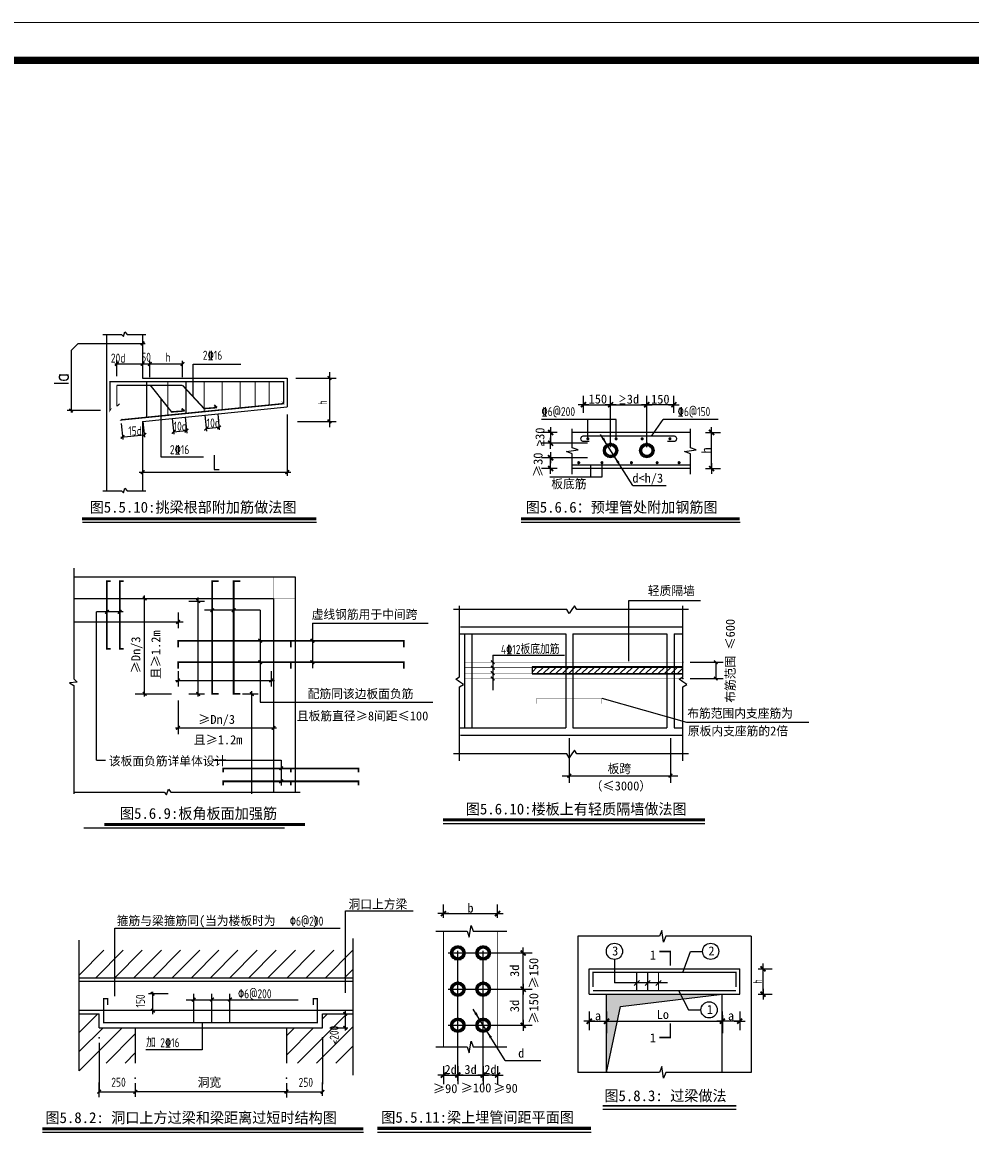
# Model space of a CAD drawing. Extents: x -312340 to 313322, y -38051 to 526488.
# Tile 5 of 11: x -201504 to -181810, y 159638 to 183140. Entities that reach past the tile are written whole.
import ezdxf
from ezdxf.enums import TextEntityAlignment as Align

# ---------------------------------------------------------------- set-up
doc = ezdxf.new("R2010")
doc.units = 0
doc.header["$LTSCALE"] = 1000
doc.header["$MEASUREMENT"] = 0
doc.layers.get('0').update_dxf_attribs({"linetype": 'CONTINUOUS'})
doc.layers.get('defpoints').update_dxf_attribs({"linetype": 'CONTINUOUS'})
doc.layers.add('结-尺寸', color=1, linetype='CONTINUOUS')
doc.styles.add('DIM_FONT', font='SIMPLEX', dxfattribs={"width": 0.8, "bigfont": 'HZTXT'})
doc.styles.add('hztxt', font='txt', dxfattribs={"width": 0.7, "height": 10, "bigfont": 'hztxt.shx'})
doc.styles.add('ST', font='txt', dxfattribs={"height": 350})
doc.styles.add('TSSD_Rein', font='Tssdeng.shx', dxfattribs={"width": 0.7, "bigfont": 'hztxt.shx'})
doc.dimstyles.new('DIMN', dxfattribs={"dimtxt": 300, "dimasz": 100, "dimexe": 250, "dimexo": 300, "dimgap": 150, "dimtad": 1, "dimdec": 0, "dimzin": 0, "dimdsep": 46, "dimtxsty": 'DIM_FONT', "dimblk": 'ARCHTICK', "dimcen": 0.09, "dimclrt": 7, "dimadec": 0, "dimazin": 2, "dimtfac": 1, "dimtdec": 0, "dimtix": 1, "dimtmove": 2, "dimatfit": 3, "dimfxl": 0, "dimtolj": 1, "dimtzin": 0, "dimarcsym": 0})
pattern_1 = [(0, (-265825.7, 169395.175), (11.739118, 23.478236), [0, -23.478236])]

# ---------------------------------------------------------------- blocks, each defined once
blk = doc.blocks.new('*X2')
at = {"color": 0}
for p, q in [((50498, 19208), (50643, 19354)), ((50620, 19154), (50820, 19354)), ((50797, 19154), (50997, 19354)), ((50973, 19154), (51173, 19354)), ((51150, 19154), (51350, 19354)), ((51327, 19154), (51527, 19354)), ((51504, 19154), (51704, 19354)), ((51681, 19154), (51881, 19354)), ((51857, 19154), (52057, 19354)), ((52034, 19154), (52234, 19354)), ((52211, 19154), (52411, 19354)), ((52388, 19154), (52588, 19354)), ((52564, 19154), (52764, 19354)), ((52741, 19154), (52941, 19354)), ((52918, 19154), (53118, 19354)), ((53095, 19154), (53295, 19354)), ((53272, 19154), (53472, 19354)), ((53448, 19154), (53648, 19354)), ((53625, 19154), (53825, 19354)), ((53802, 19154), (54002, 19354)), ((53979, 19154), (54179, 19354)), ((54155, 19154), (54355, 19354)), ((54332, 19154), (54532, 19354)), ((54509, 19154), (54670, 19315))]:
    blk.add_line(p, q, dxfattribs=at)
blk = doc.blocks.new('_ArchTick')
at = {"color": 0, "linetype": 'ByBlock', "const_width": 0.4}
blk.add_lwpolyline([(-0.5, -0.5), (0.5, 0.5)], dxfattribs=at)
blk = doc.blocks.new('_dimx')
blk.add_line((-150, 0), (150, 0))
at = {"const_width": 50}
blk.add_lwpolyline([(-70, -70), (70, 70)], dxfattribs=at)
blk = doc.blocks.new('*D23')
at = {"color": 0, "lineweight": -2, "transparency": 16777216}
for p, q in [((-189369, 162510), (-189369, 162134)), ((-186964, 162510), (-186964, 162134)), ((-189369, 162384), (-186964, 162384))]:
    blk.add_line(p, q, dxfattribs=at)
at = {"layer": 'defpoints', "color": 0, "transparency": 16777216}
for p in [(-189369, 162810), (-186964, 162810), (-186964, 162384)]:
    blk.add_point(p, dxfattribs=at)
at = {"color": 0, "lineweight": -2, "transparency": 16777216, "xscale": 100, "yscale": 100, "zscale": 100, "rotation": 180}
blk.add_blockref('_ArchTick', (-189369, 162384), dxfattribs=at)
at = {"color": 0, "lineweight": -2, "transparency": 16777216, "xscale": 100, "yscale": 100, "zscale": 100}
blk.add_blockref('_ArchTick', (-186964, 162384), dxfattribs=at)
blk = doc.blocks.new('tk')
at = {"lineweight": 0}
blk.add_line((0, 297), (420, 297), dxfattribs=at)
at = {"lineweight": 0, "const_width": 1}
blk.add_lwpolyline([(25, 292), (415, 292), (415, 5), (25, 5)], close=True, dxfattribs=at)

msp = doc.modelspace()

# ---------------------------------------------------------------- hatches: boundary and pattern name
h = msp.add_hatch()
h.set_pattern_fill('DOTS', color=256, scale=375.651775, style=0)
h.set_pattern_definition(pattern_1)
h.paths.add_polyline_path([(-189135.5, 174246.6, 1), (-189436.1, 174246.6, 1)])
h.paths.add_polyline_path([(-189180.6, 174246.6, 1), (-189391, 174246.6, 1)], flags=16)
h = msp.add_hatch()
h.set_pattern_fill('DOTS', color=256, scale=375.651775, style=0)
h.set_pattern_definition(pattern_1)
h.paths.add_polyline_path([(-188684.7, 174246.6, 1), (-188384.2, 174246.6, 1)])
h.paths.add_polyline_path([(-188429.3, 174246.6, -1), (-188639.7, 174246.6, -1)], flags=16)
h = msp.add_hatch()
h.set_pattern_fill('DOTS', color=256, scale=375.651775, style=0)
h.set_pattern_definition([(0, (-268999.458, 158951.249), (11.739118, 23.478236), [0, -23.478236])])
h.paths.add_polyline_path([(-192309.3, 163802.7, 1), (-192609.8, 163802.7, 1)])
h.paths.add_polyline_path([(-192354.4, 163802.7, 1), (-192564.7, 163802.7, 1)], flags=16)
h = msp.add_hatch()
h.set_pattern_fill('DOTS', color=256, scale=375.651775, style=0)
h.set_pattern_definition([(0, (-268473.546, 158951.249), (11.739118, 23.478236), [0, -23.478236])])
h.paths.add_polyline_path([(-191783.4, 163802.7, 1), (-192083.9, 163802.7, 1)])
h.paths.add_polyline_path([(-191828.5, 163802.7, 1), (-192038.8, 163802.7, 1)], flags=16)
h = msp.add_hatch()
h.set_pattern_fill('DOTS', color=256, scale=375.651775, style=0)
h.set_pattern_definition([(0, (-268999.458, 158199.945), (11.739118, 23.478236), [0, -23.478236])])
h.paths.add_polyline_path([(-192309.3, 163051.4, 1), (-192609.8, 163051.4, 1)])
h.paths.add_polyline_path([(-192354.4, 163051.4, 1), (-192564.7, 163051.4, 1)], flags=16)
h = msp.add_hatch()
h.set_pattern_fill('DOTS', color=256, scale=375.651775, style=0)
h.set_pattern_definition([(0, (-268473.546, 158199.945), (11.739118, 23.478236), [0, -23.478236])])
h.paths.add_polyline_path([(-191783.4, 163051.4, 1), (-192083.9, 163051.4, 1)])
h.paths.add_polyline_path([(-191828.5, 163051.4, 1), (-192038.8, 163051.4, 1)], flags=16)
h = msp.add_hatch()
h.set_pattern_fill('DOTS', color=256, scale=375.651775, angle=45, style=0)
h.set_pattern_definition([(45, (-271867.592, 157828.331), (-8.30081, 24.90243), [0, -23.478236])])
h.paths.add_polyline_path([(-186964.4, 162947.2), (-189368.6, 162947.2), (-189368.6, 161318.3), (-189082, 162693.4)])
h = msp.add_hatch()
h.set_pattern_fill('DOTS', color=256, scale=375.651775, style=0)
h.set_pattern_definition([(0, (-268999.458, 157448.642), (11.739118, 23.478236), [0, -23.478236])])
h.paths.add_polyline_path([(-192309.3, 162300.1, 1), (-192609.8, 162300.1, 1)])
h.paths.add_polyline_path([(-192354.4, 162300.1, 1), (-192564.7, 162300.1, 1)], flags=16)
h = msp.add_hatch()
h.set_pattern_fill('DOTS', color=256, scale=375.651775, style=0)
h.set_pattern_definition([(0, (-268473.546, 157448.642), (11.739118, 23.478236), [0, -23.478236])])
h.paths.add_polyline_path([(-191783.4, 162300.1, 1), (-192083.9, 162300.1, 1)])
h.paths.add_polyline_path([(-191828.5, 162300.1, 1), (-192038.8, 162300.1, 1)], flags=16)

# ---------------------------------------------------------------- linework, layer by layer
for p, q in [((-199833.8, 176656.5), (-199448.4, 176656.5)), ((-199762, 176656.5), (-199762, 173409.5)), ((-199448.4, 176656.5), (-199406, 176614.1)), ((-199406, 176614.1), (-199376.8, 176712.3)), ((-199376.8, 176712.3), (-199331.6, 176656.5)), ((-199331.6, 176656.5), (-198943.7, 176656.5)), ((-199010.7, 176656.5), (-199010.7, 175753.3)), ((-200497.1, 176322.7), (-200346.9, 176473)), ((-200497.1, 176322.7), (-200497.1, 175034.5)), ((-200346.9, 176473), (-198957.2, 176473)), ((-199588.2, 176045.2), (-198957.2, 176045.2)), ((-199547, 175795), (-199547, 176123.8)), ((-199513.7, 176045.2), (-198182.9, 176045.2)), ((-198860.4, 175773.9), (-198860.4, 176113.1)), ((-198182.9, 175773.9), (-198182.9, 176113.1)), ((-197957.6, 175360.4), (-197957.6, 176038.4)), ((-197957.6, 176038.4), (-196972.3, 176038.4)), ((-195129, 175872.2), (-195129, 174730.1)), ((-199010.7, 175753.3), (-196005.5, 175753.3)), ((-196005.5, 175753.3), (-196005.5, 175152.3)), ((-195824.5, 175753.3), (-194989.9, 175753.3)), ((-198634.3, 175331.8), (-198634.3, 174118)), ((-189849.3, 175030.5), (-189849.3, 175385.8)), ((-189285.8, 175001.3), (-189285.8, 175385.8)), ((-189285.8, 174319.3), (-189285.8, 175385.8)), ((-188534.5, 175001.3), (-188534.5, 175385.8)), ((-188534.5, 174319.3), (-188534.5, 175385.8)), ((-187971, 175030.5), (-187971, 175385.8)), ((-199010.7, 174851.7), (-196005.5, 175152.3)), ((-189848.5, 175198), (-189286.5, 175198)), ((-189285, 175198), (-188535.2, 175198)), ((-187971.8, 175198), (-188533.7, 175198)), ((-199883.4, 175077.1), (-200579, 175077.1)), ((-198395.3, 174910.9), (-198362.6, 174583.5)), ((-198127.2, 174937.7), (-198094.4, 174610.3)), ((-197718.4, 174978.6), (-197685.7, 174651.1)), ((-197450.3, 175005.4), (-197417.6, 174678)), ((-196005.5, 174994.6), (-196005.5, 173722.9)), ((-189172.9, 174894.3), (-190721.7, 174894.3)), ((-189758.1, 174491.4), (-189758.1, 174894.3)), ((-189172.9, 174488.6), (-189172.9, 174894.3)), ((-188432.8, 174547.2), (-188191.4, 174894.3)), ((-187051, 174894.3), (-188191.4, 174894.3)), ((-199453.8, 174805.1), (-199421, 174477.6)), ((-199010.7, 174851.7), (-199010.7, 173409.5)), ((-199003, 174850.1), (-198970.2, 174522.7)), ((-198367.6, 174633.8), (-198099.5, 174660.6)), ((-197690.7, 174701.5), (-197422.6, 174728.3)), ((-195794.7, 174851.7), (-194989.9, 174851.7)), ((-190531.7, 174623), (-190531.7, 174623.8)), ((-199461.5, 174524.4), (-198975.3, 174573.1)), ((-190396.4, 174622.3), (-190719.5, 174622.3)), ((-189762.8, 174396.9), (-190719.5, 174396.9)), ((-190531.7, 174622.3), (-190531.7, 174396.9)), ((-190531.7, 174396.2), (-190531.7, 174395.4)), ((-187627.5, 174622.3), (-190081.9, 174622.3)), ((-188825.6, 173520.3), (-189494.7, 174581.3)), ((-187315.1, 174622.3), (-186999.9, 174622.3)), ((-187187.7, 173871.7), (-187187.7, 174621.5)), ((-198634.3, 174118), (-197745, 174118)), ((-189762.8, 174096.4), (-190719.5, 174096.4)), ((-190531.7, 174097.1), (-190531.7, 174097.9)), ((-190531.7, 173871), (-190531.7, 174096.4)), ((-189697.4, 173694.4), (-189697.4, 173946.1)), ((-189465.6, 173993.8), (-189465.6, 173694.4)), ((-199082.3, 173797.6), (-195930.4, 173797.6)), ((-190396.4, 173871), (-190719.5, 173871)), ((-189465.6, 173694.4), (-190548.9, 173694.4)), ((-190531.7, 173870.2), (-190531.7, 173869.5)), ((-187627.5, 173871), (-190081.9, 173871)), ((-187315.1, 173871), (-186999.9, 173871)), ((-199406, 173367), (-199376.8, 173465.3)), ((-199376.8, 173465.3), (-199331.6, 173409.5)), ((-188825.6, 173520.3), (-188134.7, 173520.3)), ((-199833.8, 173409.5), (-199448.4, 173409.5)), ((-199448.4, 173409.5), (-199406, 173367)), ((-199331.6, 173409.5), (-198943.7, 173409.5)), ((-200262.3, 172753.9), (-195396.6, 172753.9)), ((-191145.5, 172753.9), (-186594.2, 172753.9)), ((-200441.2, 171798.3), (-200441.2, 169499.1)), ((-200441.2, 171622), (-195839.3, 171622)), ((-195839.3, 171622), (-195839.3, 167144.1)), ((-200441.2, 171171.2), (-196290, 171171.2)), ((-198968.3, 169132.5), (-198968.3, 171236.1)), ((-198047.9, 171118.5), (-197725.6, 171118.5)), ((-197854.5, 169131.4), (-197854.5, 171193)), ((-196290, 171171.2), (-196290, 167144.1)), ((-188907.5, 169864.9), (-188907.5, 171132.4)), ((-188907.5, 171132.4), (-187417, 171132.4)), ((-199968.2, 167808.6), (-199968.2, 170893.6)), ((-199416.4, 170893.6), (-199968.2, 170893.6)), ((-198273.5, 170877.2), (-198273.5, 170554.8)), ((-196567.6, 170926.6), (-197725.9, 170926.6)), ((-196567.6, 170926.6), (-196567.6, 169014.8)), ((-200441.2, 170683.7), (-198169.6, 170683.7)), ((-195482.9, 170660.2), (-195482.9, 169720.6)), ((-195482.9, 170660.2), (-193077.7, 170660.2)), ((-192425, 170433), (-190219.5, 170433)), ((-192408.5, 170583.3), (-187783.9, 170583.3)), ((-192323.2, 170433), (-192323.2, 168479.7)), ((-192172.9, 170433), (-192172.9, 168479.7)), ((-190219.5, 170433), (-190219.5, 168479.7)), ((-190069.3, 170433), (-190069.3, 168479.7)), ((-190069.3, 170433), (-188115.9, 170433)), ((-188115.9, 170433), (-188115.9, 168479.7)), ((-187965.6, 170433), (-187965.6, 168479.7)), ((-187965.6, 170433), (-187783.9, 170433)), ((-191735.4, 169994), (-191735.8, 169993.6)), ((-191735.8, 169993.6), (-191735.8, 169265.2)), ((-191735.4, 169994), (-190246.8, 169994)), ((-187633.7, 169845.5), (-186950, 169845.5)), ((-187100.2, 169845.5), (-187100.2, 169507.5)), ((-200441.2, 169499.1), (-200373.5, 169431.3)), ((-198328.8, 169468.8), (-196267.2, 169468.8)), ((-198273.5, 169662.3), (-198273.5, 169339.9)), ((-196341.6, 169662.3), (-196341.6, 169339.9)), ((-187633.7, 169507.5), (-186950, 169507.5)), ((-200373.5, 169431.3), (-200532.9, 169415.4)), ((-200532.9, 169415.4), (-200437.3, 169359.5)), ((-200437.3, 169359.5), (-200437.3, 167107.5)), ((-196740.4, 167109.4), (-196740.4, 169241.2)), ((-199162.9, 169187.8), (-198408.7, 169187.8)), ((-198273.5, 169052.5), (-198273.5, 168353.5)), ((-198047.9, 169186.6), (-197725.6, 169186.6)), ((-196933.8, 169186.6), (-196611.4, 169186.6)), ((-196567.6, 169014.8), (-192976.8, 169014.8)), ((-189468.2, 169100.8), (-187706.6, 168603.5)), ((-187706.6, 168603.5), (-185166, 168603.5)), ((-198328.8, 168482.4), (-196225.2, 168482.4)), ((-192425, 168479.7), (-190219.5, 168479.7)), ((-192408.5, 168329.4), (-187783.9, 168329.4)), ((-190069.3, 168479.7), (-188115.9, 168479.7)), ((-187965.6, 168479.7), (-187783.9, 168479.7)), ((-190144.4, 168270.3), (-190144.4, 167336.9)), ((-188040.7, 168270.3), (-188040.7, 167336.9)), ((-199968.2, 167808.6), (-199785.1, 167808.6)), ((-197536.8, 167808.6), (-196130.2, 167808.6)), ((-196130.2, 167808.6), (-196130.2, 167281.8)), ((-190294.6, 167487.2), (-187890.5, 167487.2)), ((-200437.3, 167144.1), (-198562.1, 167144.1)), ((-198562.1, 167144.1), (-198511.2, 167093.1)), ((-198511.2, 167093.1), (-198476.1, 167211.1)), ((-198476.1, 167211.1), (-198422, 167144.1)), ((-198422, 167144.1), (-195738.8, 167144.1)), ((-200230.4, 166402.7), (-196059.8, 166402.7)), ((-192768.3, 166491.7), (-187325, 166491.7)), ((-192760.1, 164534.1), (-192760.1, 164808.9)), ((-191633.1, 164534.1), (-191633.1, 164808.9)), ((-194794.4, 162971.4), (-194794.4, 164680.9)), ((-194794.4, 164680.9), (-193385.9, 164680.9)), ((-192759.3, 164621.1), (-191633.9, 164621.1)), ((-199588.3, 162907.2), (-199588.3, 164321.2)), ((-199588.3, 164321.2), (-194908.3, 164321.2)), ((-200328.5, 161352.7), (-200328.5, 164065.8)), ((-194642.6, 164101.7), (-194642.6, 161266.4)), ((-189969.6, 164149.3), (-189969.6, 161318.3)), ((-186363.4, 164149.3), (-186363.4, 161318.3)), ((-200328.5, 163343.5), (-199814, 163858)), ((-199986.1, 163288.1), (-199416.2, 163858)), ((-199588.3, 163288.1), (-199018.4, 163858)), ((-199190.5, 163288.1), (-198620.6, 163858)), ((-198792.7, 163288.1), (-198222.8, 163858)), ((-198394.9, 163288.1), (-197825, 163858)), ((-197997.1, 163288.1), (-197427.2, 163858)), ((-197599.3, 163288.1), (-197029.4, 163858)), ((-197201.5, 163288.1), (-196631.6, 163858)), ((-196803.7, 163288.1), (-196233.8, 163858)), ((-196405.9, 163288.1), (-195836, 163858)), ((-196008.1, 163288.1), (-195438.2, 163858)), ((-195610.3, 163288.1), (-195040.4, 163858)), ((-195212.5, 163288.1), (-194642.6, 163858)), ((-192459.5, 161142.4), (-192459.5, 163847.1)), ((-191933.6, 161142.4), (-191933.6, 163847.1)), ((-187784.2, 163398), (-187627.1, 163836.6)), ((-187627.1, 163836.6), (-187375.6, 163836.6)), ((-192660.5, 163802.7), (-191005.1, 163802.7)), ((-191102.5, 163052.2), (-191102.5, 163802)), ((-191057.6, 163802.7), (-190914.6, 163802.7)), ((-189205.4, 163667.5), (-189205.4, 163179.5)), ((-194814.7, 163288.1), (-194636.1, 163466.7)), ((-189729.2, 162947.2), (-189729.2, 163473.1)), ((-189729.2, 163473.1), (-186603.8, 163473.1)), ((-186603.8, 162947.2), (-186603.8, 163473.1)), ((-186217, 163473.1), (-185931.3, 163473.1)), ((-186119.1, 162947.9), (-186119.1, 163472.3)), ((-200328.5, 163288.1), (-194642.6, 163288.1)), ((-188106.1, 163179.5), (-189205.4, 163179.5)), ((-188794.8, 163126.4), (-188688.6, 163232.7)), ((-188569.5, 163126.4), (-188463.2, 163232.7)), ((-188344.1, 163126.4), (-188237.8, 163232.7)), ((-198482.9, 162956), (-198888.8, 162956)), ((-198803.5, 162992.4), (-198803.5, 162534.3)), ((-192660.5, 163051.4), (-191005.1, 163051.4)), ((-191102.5, 162300.9), (-191102.5, 163050.7)), ((-191057.6, 163051.4), (-190914.6, 163051.4)), ((-191057.6, 163051.4), (-190914.6, 163051.4)), ((-189729.2, 162947.2), (-186603.8, 162947.2)), ((-189368.6, 161318.3), (-189368.6, 162947.2)), ((-189082, 162693.4), (-186964.4, 162947.2)), ((-187874.2, 163022.3), (-187664.9, 162620.6)), ((-186964.4, 161318.3), (-186964.4, 162947.2)), ((-186217, 162947.2), (-185931.3, 162947.2)), ((-198105, 162832.2), (-195780.5, 162832.2)), ((-189368.6, 161318.3), (-189082, 162693.4)), ((-200328.5, 162538), (-199913.2, 162538)), ((-200328.5, 162150), (-199940.6, 162538)), ((-199913.2, 162247.2), (-199913.2, 162538)), ((-195792.9, 161514.3), (-194769.2, 162538)), ((-195272.6, 162538), (-194642.6, 162538)), ((-195272.6, 162432.4), (-195167, 162538)), ((-195272.6, 162247.2), (-195272.6, 162538)), ((-194801.5, 162611.8), (-194801.5, 162189.1)), ((-191476.8, 161568.5), (-192142.6, 162634.7)), ((-189729.2, 162584.4), (-189729.2, 162196.3)), ((-189368.6, 162584.4), (-189368.6, 162196.3)), ((-187664.9, 162620.6), (-187407.8, 162620.6)), ((-186964.4, 162584.4), (-186964.4, 162196.3)), ((-186603.8, 162584.4), (-186603.8, 162196.3)), ((-200328.5, 161354.4), (-199435.8, 162247.2)), ((-200328.5, 161752.2), (-199833.6, 162247.2)), ((-199913.2, 162247.2), (-195272.6, 162247.2)), ((-199163.1, 162247.2), (-199163.1, 161514.3)), ((-197770, 162346), (-197770, 161788.9)), ((-196022.7, 162247.2), (-196022.7, 161514.3)), ((-196022.7, 162080.1), (-195855.6, 162247.2)), ((-196022.7, 161682.3), (-195457.8, 162247.2)), ((-195395.1, 161514.3), (-194636.1, 162273.3)), ((-195089.5, 162247.2), (-194744.7, 162247.2)), ((-192660.5, 162300.1), (-191005.1, 162300.1)), ((-191057.6, 162300.1), (-190914.6, 162300.1)), ((-189728.5, 162384.2), (-189369.3, 162384.2)), ((-186604.6, 162384.2), (-186963.7, 162384.2)), ((-199913.2, 161932.2), (-199913.2, 160959.3)), ((-199770.9, 161514.3), (-199163.1, 162122.1)), ((-195272.6, 162033.5), (-195272.6, 161074)), ((-199373.1, 161514.3), (-199163.1, 161724.3)), ((-197770, 161788.9), (-198943.7, 161788.9)), ((-194997.3, 161514.3), (-194636.1, 161875.5)), ((-191476.8, 161568.5), (-190739, 161568.5)), ((-192760.1, 161448.3), (-192760.1, 161078)), ((-192759.3, 161265.8), (-192460.3, 161265.8)), ((-192346.9, 161265.8), (-192572.2, 161265.8)), ((-192459.5, 161448.3), (-192459.5, 161078)), ((-192459.5, 161448.3), (-192459.5, 161078)), ((-192458.8, 161265.8), (-191934.4, 161265.8)), ((-192046.3, 161265.8), (-191820.9, 161265.8)), ((-191933.6, 161448.3), (-191933.6, 161078)), ((-191933.6, 161448.3), (-191933.6, 161078)), ((-191633.9, 161265.8), (-191932.9, 161265.8)), ((-191633.1, 161448.3), (-191633.1, 161078)), ((-199913.2, 160802.9), (-199913.2, 161112.2)), ((-195272.6, 160831.5), (-195272.6, 161112.2)), ((-199913.2, 160917.3), (-199163.1, 160917.3)), ((-196022.7, 160917.3), (-199163.1, 160917.3)), ((-196022.7, 160917.3), (-195272.6, 160917.3)), ((-189448.4, 160556.8), (-186675.5, 160556.8))]:
    msp.add_line(p, q)
at = {"color": 0, "linetype": 'ByBlock'}
msp.add_line((-199163.1, 161098.3), (-199163.1, 160816.1), dxfattribs=at)
at = {"color": 3}
for p, q in [((-196022.7, 161098.3), (-196022.7, 160802.6)), ((-201093.6, 160080.8), (-194421.6, 160080.8)), ((-194132.4, 160080.8), (-189693.1, 160080.8))]:
    msp.add_line(p, q, dxfattribs=at)
for points in [[(-199641.8, 175138.2, 0, 15, 0), (-199686.9, 175077.1, 30.1, 30.1, 0), (-199686.9, 175678.2, 30.1, 30.1, 0), (-196080.6, 175678.2, 30.1, 30.1, 0), (-196080.6, 175227.4, 30.1, 30.1, 0)], [(-199423.3, 174928.6, 0, 15, 0), (-199461.5, 174882.2, 30.1, 30.1, 0), (-196080.6, 175220.3, 15, 0, 0), (-196129.5, 175278.2, 0, 0, 0)], [(-189365.4, 174374.1, 0, 56.3, 0), (-189445, 174501.5, 56.3, 56.3, 0)], [(-189206.2, 174119.2, 0, 56.3, 0), (-189126.6, 173991.7, 56.3, 56.3, 0)], [(-189654.1, 163097.4, 26.3, 26.3, 0), (-189654.1, 163398, 26.3, 26.3, 0), (-186678.9, 163398, 26.3, 26.3, 0), (-186678.9, 163097.4, 0, 0, 0)], [(-192013.2, 162427.6, 0, 56.3, 0), (-192092.8, 162555, 56.3, 56.3, 0)], [(-191854, 162172.7, 0, 56.3, 0), (-191774.5, 162045.2, 56.3, 56.3, 0)]]:
    msp.add_lwpolyline(points, format="xyseb")
for points, const_width in [([(-199547, 175603.1), (-198182.9, 175603.1)], 30.1), ([(-199547, 175603.1), (-199547, 175163.2)], 22.5), ([(-198926.7, 175678.2), (-198926.7, 174942.3)], 22.5), ([(-198850, 175603.1), (-198409.1, 175048.4), (-198140.3, 175068.6)], 30.1), ([(-198484.8, 175678.2), (-198484.8, 174979.8)], 22.5), ([(-198182.9, 175603.1), (-197732.4, 175117.8), (-197463.6, 175138)], 30.1), ([(-198109.1, 175678.2), (-198109.1, 175017.4)], 22.5), ([(-197733.5, 175678.2), (-197733.5, 175055)], 22.5), ([(-197357.8, 175678.2), (-197357.8, 175092.5)], 22.5), ([(-196982.2, 175678.2), (-196982.2, 175130.1)], 22.5), ([(-196673.7, 175167.7), (-196673.7, 175678.2)], 22.5), ([(-196382.3, 175182.7), (-196382.3, 175678.2)], 22.5), ([(-199547, 175163.2), (-199489.3, 175218.6)], 22.5), ([(-198199.7, 175120.1), (-198140.3, 175068.6)], 37.6), ([(-197523, 175189.5), (-197463.6, 175138)], 37.6), ([(-187627.5, 173946.1), (-190081.9, 173946.1)], 26.3), ([(-200268.9, 172829.7), (-195403.3, 172829.7)], 62.5), ([(-191145.5, 172829.7), (-186600.8, 172829.7)], 62.5), ([(-199672.7, 170125.4), (-199753.8, 170125.4), (-199753.8, 171531.8), (-199672.7, 171531.8)], 36.1), ([(-199405.4, 170125.4), (-199486.6, 170125.4), (-199486.6, 171531.8), (-199405.4, 171531.8)], 36.1), ([(-197428.3, 169187.8), (-197563.5, 169187.8), (-197563.5, 171531.8), (-197428.3, 171531.8)], 36.1), ([(-196982.9, 169187.8), (-197118.1, 169187.8), (-197118.1, 171531.8), (-196982.9, 171531.8)], 36.1), ([(-198273.5, 170157.5), (-198273.5, 170292.7), (-195929.4, 170292.7), (-195929.4, 170157.5)], 36.1), ([(-193585.3, 170157.5), (-193585.3, 170292.7), (-195929.4, 170292.7), (-195929.4, 170157.5)], 36.1), ([(-198273.5, 169712), (-198273.5, 169847.3), (-195929.4, 169847.3), (-195929.4, 169712)], 36.1), ([(-193585.3, 169712), (-193585.3, 169847.3), (-195929.4, 169847.3), (-195929.4, 169712)], 36.1), ([(-187783.9, 169845.5), (-192323.2, 169845.5)], 7.51), ([(-190918.5, 169732.8), (-192323.2, 169732.8)], 7.51), ([(-187783.9, 169732.8), (-190918.5, 169732.8)], 7.51), ([(-190918.5, 169620.1), (-192323.2, 169620.1)], 7.51), ([(-187783.9, 169507.5), (-192323.2, 169507.5)], 7.51), ([(-187783.9, 169620.1), (-190918.5, 169620.1)], 7.51), ([(-189468.2, 168988.1), (-189468.2, 169100.8), (-190820.6, 169100.8), (-190820.6, 168988.1)], 7.51), ([(-197335.9, 167556), (-197335.9, 167637.2), (-195929.4, 167637.2), (-195929.4, 167556)], 36.1), ([(-194523, 167556), (-194523, 167637.2), (-195929.4, 167637.2), (-195929.4, 167556)], 36.1), ([(-197335.9, 167288.8), (-197335.9, 167369.9), (-195929.4, 167369.9), (-195929.4, 167288.8)], 36.1), ([(-194523, 167288.8), (-194523, 167369.9), (-195929.4, 167369.9), (-195929.4, 167288.8)], 36.1), ([(-199806.6, 166470.9), (-195636, 166470.9)], 62.5), ([(-192768.3, 166569.6), (-187325, 166569.6)], 62.5), ([(-192760.1, 161849.3), (-192760.1, 164253.5)], 18.8), ([(-191633.1, 161849.3), (-191633.1, 164253.5)], 18.8), ([(-188272.5, 163834.5), (-188045.6, 163834.5), (-188045.6, 163539.7)], 30.1), ([(-188741.7, 163022.3), (-188741.7, 163398)], 26.3), ([(-188516.3, 163022.3), (-188516.3, 163398)], 26.3), ([(-188290.9, 163022.3), (-188290.9, 163398)], 26.3), ([(-194642.6, 163213.1), (-200328.5, 163213.1)], 30), ([(-197949.8, 162956), (-197949.8, 162354.7)], 30), ([(-197574.7, 162956), (-197574.7, 162354.7)], 30), ([(-197199.7, 162956), (-197199.7, 162354.7)], 30), ([(-189654.1, 163022.3), (-186678.9, 163022.3)], 26.3), ([(-199737.3, 162719.2), (-199737.3, 162851.3), (-199819.4, 162851.3)], 30), ([(-199737.3, 162851.3), (-199819.4, 162851.3), (-199819.4, 162353.2), (-196022.7, 162353.2)], 30), ([(-195461.9, 162851.3), (-195379.8, 162851.3), (-195379.8, 162353.2), (-199176.6, 162353.2)], 30), ([(-195461.9, 162719.2), (-195461.9, 162851.3), (-195379.8, 162851.3)], 30), ([(-200328.5, 162613), (-194642.6, 162613)], 30), ([(-188272.5, 162045.6), (-188045.6, 162045.6), (-188045.6, 162340.4)], 30.1), ([(-192407, 161318.4), (-192512.1, 161213.2)], 37.6), ([(-191986.2, 161213.2), (-191881, 161318.4)], 37.6), ([(-189448.4, 160625.5), (-186675.5, 160625.5)], 30.1)]:
    msp.add_lwpolyline(points, dxfattribs=dict(const_width=const_width))
for points in [[(-190081.9, 173757.9), (-190081.9, 174177.2), (-190202.2, 174224.7), (-189959.7, 174259.6), (-190081.9, 174302.4), (-190081.9, 174695.6)], [(-187627.5, 173757.9), (-187627.5, 174177.2), (-187747.9, 174224.7), (-187505.3, 174259.6), (-187627.5, 174302.4), (-187627.5, 174695.6)], [(-187664.5, 170938.6), (-189987, 170938.6), (-190034.2, 171018.3), (-190091.8, 170938.6), (-190149.4, 170859), (-190196.6, 170938.6), (-192552.2, 170938.6)], [(-192425, 167799.5), (-192425, 169333.7), (-192345.4, 169381), (-192425, 169438.6), (-192504.7, 169496.2), (-192425, 169543.4), (-192425, 171017)], [(-187783.9, 167799.5), (-187783.9, 169333.7), (-187704.3, 169381), (-187783.9, 169438.6), (-187863.6, 169496.2), (-187783.9, 169543.4), (-187783.9, 171017)], [(-187783.9, 169751.6), (-190918.5, 169751.6), (-190918.5, 169601.4), (-187783.9, 169601.4), (-187783.9, 169751.6)], [(-187664.5, 167940.1), (-189987, 167940.1), (-190034.2, 168019.8), (-190091.8, 167940.1), (-190149.4, 167860.5), (-190196.6, 167940.1), (-192552.2, 167940.1)], [(-192915.9, 164253.5), (-192269.2, 164253.5), (-192221.7, 164133.1), (-192186.9, 164375.7), (-192144, 164253.5), (-191439.3, 164253.5)], [(-186363.4, 164149.3), (-188141.4, 164149.3), (-188188.9, 164028.9), (-188223.8, 164271.5), (-188266.7, 164149.3), (-189969.6, 164149.3)], [(-192915.9, 161849.3), (-192269.2, 161849.3), (-192221.7, 161728.9), (-192186.9, 161971.5), (-192144, 161849.3), (-191439.3, 161849.3)], [(-186363.4, 161318.3), (-188141.4, 161318.3), (-188188.9, 161198), (-188223.8, 161440.6), (-188266.7, 161318.3), (-189969.6, 161318.3)]]:
    msp.add_lwpolyline(points)
at = {"const_width": 26.3}
msp.add_lwpolyline([(-188104.5, 174434.5), (-187971, 174434.5, 1), (-187971, 174547.2), (-189849.3, 174547.2, 1), (-189849.3, 174434.5), (-189727.6, 174434.5)], format="xyb", dxfattribs=at)
at = {"const_width": 31.9}
for points in [[(-189774, 174491.4, 1), (-189742.1, 174491.4, 1)], [(-189188.8, 174488.6, 1), (-189156.9, 174488.6, 1)], [(-188645.4, 174488.6, 1), (-188613.4, 174488.6, 1)], [(-188068.7, 174491.4, 1), (-188036.8, 174491.4, 1)], [(-189964.2, 173993.8, 1), (-189932.3, 173993.8, 1)], [(-189481.5, 173993.8, 1), (-189449.6, 173993.8, 1)], [(-188868.8, 173993.8, 1), (-188836.8, 173993.8, 1)], [(-188334.7, 173993.8, 1), (-188302.8, 173993.8, 1)], [(-187879.4, 173993.8, 1), (-187847.5, 173993.8, 1)]]:
    msp.add_lwpolyline(points, format="xyb", close=True, dxfattribs=at)
at = {"const_width": 9.02}
msp.add_lwpolyline([(-196290, 171171.2), (-195839.3, 171171.2), (-195839.3, 171622), (-196290, 171622)], close=True, dxfattribs=at)
at = {"color": 3, "const_width": 62.5}
for points in [[(-201093.6, 160146.3), (-194421.6, 160146.3)], [(-194132.4, 160158.3), (-189693.1, 160158.3)]]:
    msp.add_lwpolyline(points, dxfattribs=at)
for centre, radius in [((-189285.8, 174246.6), 150.3), ((-188534.5, 174246.6), 150.3), ((-189285.8, 174246.6), 105.2), ((-188534.5, 174246.6), 105.2), ((-192459.5, 163802.7), 150.3), ((-192459.5, 163802.7), 105.2), ((-191933.6, 163802.7), 150.3), ((-191933.6, 163802.7), 105.2), ((-189205.4, 163836.6), 169), ((-187206.6, 163836.6), 169), ((-192459.5, 163051.4), 150.3), ((-192459.5, 163051.4), 105.2), ((-191933.6, 163051.4), 150.3), ((-191933.6, 163051.4), 105.2), ((-187238.8, 162620.6), 169), ((-192459.5, 162300.1), 150.3), ((-192459.5, 162300.1), 105.2), ((-191933.6, 162300.1), 150.3), ((-191933.6, 162300.1), 105.2)]:
    msp.add_circle(centre, radius)
for p in [(-187783.9, 169845.5), (-187783.9, 169507.5), (-187100.2, 169507.5), (-199913.2, 162038.1), (-195272.6, 162038.1), (-199163.1, 161204.2), (-196022.7, 161204.2)]:
    msp.add_point(p)

# ---------------------------------------------------------------- block references
for name, p, xscale, yscale, zscale in [('tk', (-246483.7, 136570.4), 156.8000000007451, 156.7999999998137, 156.8000000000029), ('_dimx', (-189285.8, 175198), 0.7513035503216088, 0.7513035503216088, 0.7513035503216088), ('_dimx', (-188534.5, 175198), 0.7513035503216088, 0.7513035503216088, 0.7513035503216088), ('_dimx', (-187971, 175198), 0.7513035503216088, 0.7513035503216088, 0.7513035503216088), ('*X2', (-228857.7, 155211.2), 0.7513035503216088, 0.7513035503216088, 0.7513035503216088), ('_ArchTick', (-196740.4, 169186.6), -75.13035501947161, 75.13035501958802, 75.13035501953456), ('_dimx', (-191633.1, 164621.1), 0.7513035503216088, 0.7513035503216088, 0.7513035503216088), ('_dimx', (-189368.6, 162384.2), 0.7513035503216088, 0.7513035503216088, 0.7513035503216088), ('_dimx', (-186603.8, 162384.2), 0.7513035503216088, 0.7513035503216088, 0.7513035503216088), ('_dimx', (-192459.5, 161265.8), 0.7513035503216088, 0.7513035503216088, 0.7513035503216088), ('_dimx', (-191633.1, 161265.8), 0.7513035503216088, 0.7513035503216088, 0.7513035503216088)]:
    msp.add_blockref(name, p, dxfattribs=dict(xscale=xscale, yscale=yscale, zscale=zscale))
for name, p, xscale, yscale, zscale, rotation in [('_ArchTick', (-199010.7, 176473), 75.13035501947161, 75.13035501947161, 75.13035501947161, 180), ('_ArchTick', (-199547, 176045.2), 75.13035501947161, 75.13035501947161, 75.13035501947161, 180), ('_ArchTick', (-199010.7, 176045.2), 75.13035501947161, 75.13035501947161, 75.13035501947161, 180), ('_ArchTick', (-198860.4, 176045.2), 75.13035501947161, 75.13035501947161, 75.13035501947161, 180), ('_ArchTick', (-198182.9, 176045.2), 75.13035501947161, 75.13035501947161, 75.13035501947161, 180), ('_ArchTick', (-195129, 175753.3), 75.13035501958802, 75.13035501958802, 75.13035501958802, 90), ('_ArchTick', (-200497.1, 175077.1), 75.13035501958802, 75.13035501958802, 75.13035501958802, 90), ('_dimx', (-189849.3, 175198), 0.7513035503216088, 0.7513035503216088, 0.7513035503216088, 180), ('_dimx', (-189285.8, 175198), 0.7513035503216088, 0.7513035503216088, 0.7513035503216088, 180), ('_dimx', (-188534.5, 175198), 0.7513035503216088, 0.7513035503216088, 0.7513035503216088, 180), ('_ArchTick', (-195129, 174851.7), 75.13035501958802, 75.13035501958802, 75.13035501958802, 90), ('_ArchTick', (-198975.3, 174573.1), 75.13035501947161, 75.13035501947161, 75.13035501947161, 180), ('_ArchTick', (-198367.6, 174633.8), 75.13035501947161, 75.13035501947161, 75.13035501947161, 180), ('_ArchTick', (-198099.5, 174660.6), 75.13035501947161, 75.13035501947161, 75.13035501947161, 180), ('_ArchTick', (-197690.7, 174701.5), 75.13035501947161, 75.13035501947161, 75.13035501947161, 180), ('_ArchTick', (-197422.6, 174728.3), 75.13035501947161, 75.13035501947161, 75.13035501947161, 180), ('_dimx', (-190531.7, 174622.3), 0.7513035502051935, 0.7513035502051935, 0.7513035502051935, 270), ('_dimx', (-187187.7, 174622.3), 0.7513035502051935, 0.7513035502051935, 0.7513035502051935, 90), ('_ArchTick', (-199426.1, 174528), 75.13035501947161, 75.13035501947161, 75.13035501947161, 180), ('_dimx', (-190531.7, 174396.9), 0.7513035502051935, 0.7513035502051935, 0.7513035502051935, 90), ('_dimx', (-190531.7, 174096.4), 0.7513035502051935, 0.7513035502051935, 0.7513035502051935, 270), ('_dimx', (-190531.7, 173871), 0.7513035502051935, 0.7513035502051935, 0.7513035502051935, 90), ('_dimx', (-187187.7, 173871), 0.7513035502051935, 0.7513035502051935, 0.7513035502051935, 270), ('_ArchTick', (-199010.7, 173797.6), 75.13035501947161, 75.13035501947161, 75.13035501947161, 180), ('_ArchTick', (-196005.5, 173797.6), 75.13035501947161, 75.13035501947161, 75.13035501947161, 180), ('_ArchTick', (-198968.3, 171171.2), 75.13035501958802, 75.13035501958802, 75.13035501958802, 90), ('_ArchTick', (-197854.5, 171118.5), 75.13035501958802, 75.13035501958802, 75.13035501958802, 90), ('_ArchTick', (-199751.2, 170893.6), 75.13035501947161, 75.13035501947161, 75.13035501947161, 180), ('_ArchTick', (-199486.6, 170893.6), 75.13035501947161, 75.13035501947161, 75.13035501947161, 180), ('_ArchTick', (-197563.5, 170926.6), 75.13035501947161, 75.13035501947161, 75.13035501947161, 180), ('_ArchTick', (-197118.1, 170926.6), 75.13035501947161, 75.13035501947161, 75.13035501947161, 180), ('_ArchTick', (-198273.5, 170683.7), 75.13035501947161, 75.13035501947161, 75.13035501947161, 180), ('_ArchTick', (-196567.6, 170292.7), 75.13035501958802, 75.13035501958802, 75.13035501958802, 90), ('_ArchTick', (-195482.9, 170292.7), 75.13035501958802, 75.13035501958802, 75.13035501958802, 90), ('_ArchTick', (-196567.6, 169847.3), 75.13035501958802, 75.13035501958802, 75.13035501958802, 90), ('_ArchTick', (-195482.9, 169847.3), 75.13035501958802, 75.13035501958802, 75.13035501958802, 90), ('_ArchTick', (-191735.8, 169845.5), 75.13035501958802, 75.13035501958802, 75.13035501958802, 90), ('_ArchTick', (-191735.8, 169732.8), 75.13035501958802, 75.13035501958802, 75.13035501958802, 90), ('_ArchTick', (-187100.2, 169845.5), 75.13035501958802, 75.13035501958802, 75.13035501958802, 90), ('_ArchTick', (-198273.5, 169468.8), 75.13035501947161, 75.13035501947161, 75.13035501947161, 180), ('_ArchTick', (-196341.6, 169468.8), 75.13035501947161, 75.13035501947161, 75.13035501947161, 180), ('_ArchTick', (-191735.8, 169620.1), 75.13035501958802, 75.13035501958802, 75.13035501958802, 90), ('_ArchTick', (-191735.8, 169507.5), 75.13035501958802, 75.13035501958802, 75.13035501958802, 90), ('_ArchTick', (-187100.2, 169507.5), 75.13035501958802, 75.13035501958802, 75.13035501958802, 270), ('_ArchTick', (-198968.3, 169187.8), 75.13035501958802, 75.13035501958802, 75.13035501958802, 90), ('_ArchTick', (-197854.5, 169186.6), 75.13035501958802, 75.13035501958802, 75.13035501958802, 90), ('_ArchTick', (-198273.5, 168482.4), 75.13035501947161, 75.13035501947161, 75.13035501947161, 180), ('_ArchTick', (-196290, 168482.4), 75.13035501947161, 75.13035501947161, 75.13035501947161, 180), ('_ArchTick', (-196130.2, 167642.6), -75.13035501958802, 75.13035501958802, 75.13035501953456, 270), ('_ArchTick', (-196130.2, 167369.9), -75.13035501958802, 75.13035501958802, 75.13035501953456, 270), ('_ArchTick', (-190144.4, 167487.2), 75.13035501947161, 75.13035501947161, 75.13035501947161, 180), ('_ArchTick', (-188040.7, 167487.2), 75.13035501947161, 75.13035501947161, 75.13035501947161, 180), ('_dimx', (-192760.1, 164621.1), 0.7513035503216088, 0.7513035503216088, 0.7513035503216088, 180), ('_dimx', (-191102.5, 163802.7), 0.7513035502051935, 0.7513035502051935, 0.7513035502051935, 90), ('_dimx', (-186119.1, 163473.1), 0.7513035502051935, 0.7513035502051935, 0.7513035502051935, 90), ('_dimx', (-191102.5, 163051.4), 0.7513035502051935, 0.7513035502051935, 0.7513035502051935, 90), ('_dimx', (-191102.5, 163051.4), 0.7513035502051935, 0.7513035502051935, 0.7513035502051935, 270), ('_ArchTick', (-198803.5, 162956), 75.13035501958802, 75.13035501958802, 75.13035501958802, 90), ('_ArchTick', (-197949.8, 162832.2), 75.13035501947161, 75.13035501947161, 75.13035501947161, 180), ('_ArchTick', (-197569.6, 162837.2), 75.13035501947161, 75.13035501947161, 75.13035501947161, 180), ('_ArchTick', (-197194.5, 162837.2), 75.13035501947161, 75.13035501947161, 75.13035501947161, 180), ('_dimx', (-186119.1, 162947.2), 0.7513035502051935, 0.7513035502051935, 0.7513035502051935, 270), ('_ArchTick', (-198795.2, 162604.1), 75.13035501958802, 75.13035501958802, 75.13035501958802, 90), ('_ArchTick', (-194801.5, 162538), 75.13035501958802, 75.13035501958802, 75.13035501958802, 90), ('_dimx', (-191102.5, 162300.1), 0.7513035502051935, 0.7513035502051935, 0.7513035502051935, 270), ('_dimx', (-189729.2, 162384.2), 0.7513035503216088, 0.7513035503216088, 0.7513035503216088, 180), ('_dimx', (-186964.4, 162384.2), 0.7513035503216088, 0.7513035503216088, 0.7513035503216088, 180), ('_ArchTick', (-194801.5, 162247.2), 75.13035501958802, 75.13035501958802, 75.13035501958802, 90), ('_dimx', (-192760.1, 161265.8), 0.7513035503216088, 0.7513035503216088, 0.7513035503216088, 180), ('_dimx', (-191933.6, 161265.8), 0.7513035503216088, 0.7513035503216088, 0.7513035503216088, 180)]:
    msp.add_blockref(name, p, dxfattribs=dict(xscale=xscale, yscale=yscale, zscale=zscale, rotation=rotation))
at = {"layer": '结-尺寸', "color": 0, "lineweight": -2, "xscale": 75.13035501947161, "yscale": 75.13035501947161, "zscale": 75.13035501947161, "rotation": 180}
for p in [(-199913.2, 160919.6), (-199163.1, 160917.3), (-196022.7, 160922), (-195272.6, 160917.3)]:
    msp.add_blockref('_ArchTick', p, dxfattribs=at)

# ---------------------------------------------------------------- texts
for s, height, style, width, p in [('20d', 187.83, 'TSSD_Rein', 0.8, (-199670.6, 176073.6)), ('50', 187.83, 'TSSD_Rein', 0.8, (-199039.7, 176091)), ('h', 187.8, 'TSSD_Rein', 0.8, (-198534.1, 176091)), ('2%%13216', 187.83, 'TSSD_Rein', 0.8, (-197758.4, 176132.3)), ('%%1326@200', 187.83, 'TSSD_Rein', 0.8, (-190721.1, 174960.6)), ('%%1326@150', 187.83, 'TSSD_Rein', 0.8, (-187891.3, 174960.6)), ('10d', 187.83, 'TSSD_Rein', 0.8, (-198366, 174657.6)), ('10d', 187.83, 'TSSD_Rein', 0.8, (-197679.6, 174724.3)), ('15d', 187.83, 'TSSD_Rein', 0.8, (-199308.3, 174560.5)), ('2%%13216', 187.83, 'TSSD_Rein', 0.8, (-198443, 174170.4)), ('L', 300.5, 'hztxt', 0.7, (-197563.1, 173850.7)), ('%%1306@200', 187.83, 'TSSD_Rein', 0.8, (-195950.7, 164370.2)), ('%%1306@200', 187.83, 'TSSD_Rein', 0.8, (-197028.7, 162860.8)), ('加 2%%13216', 187.83, 'TSSD_Rein', 0.8, (-198938.1, 161844.3))]:
    msp.add_text(s, height=height, dxfattribs=dict(style=style, width=width)).set_placement(p)
at = {"width": 0.7}
for s, height, style, p in [('la', 300.52, 'hztxt', (-200547.3, 175610.5)), ('h', 187.8, 'TSSD_Rein', (-195178.5, 175196.9))]:
    msp.add_text(s, height=height, rotation=90, dxfattribs=dict(at, style=style)).set_placement(p)
at = {"style": 'ST'}
for s, height, p in [('d<h/3', 187.83, (-188833.9, 173579.4)), ('板底筋', 187.83, (-190519.3, 173460.1)), ('图5.5.10:挑梁根部附加筋做法图', 225.391, (-200110.8, 172955.1)), ('图5.6.6：预埋管处附加钢筋图', 225.391, (-191051.3, 172955.1)), ('轻质隔墙', 187.83, (-188512.9, 171239.9)), ('虚线钢筋用于中间跨', 187.83, (-195497.1, 170747.8)), ('配筋同该边板面负筋', 187.83, (-195580.4, 169098.5)), ('≥Dn/3', 187.83, (-197857.9, 168563.6)), ('且板筋直径≥8间距≤100', 187.826, (-195805.5, 168636.4)), ('布筋范围内支座筋为', 187.83, (-187693.3, 168692.2)), ('原板内支座筋的2倍', 187.83, (-187679.9, 168323.5)), ('且≥1.2m        ', 187.826, (-197947, 168140.9)), ('该板面负筋详单体设计', 187.83, (-199713, 167700.7)), ('板跨', 187.83, (-189347.6, 167540.2)), ('图5.6.10:楼板上有轻质隔墙做法图', 225.391, (-192294.8, 166682.7)), ('图5.6.9:板角板面加强筋', 225.391, (-199481.3, 166590.5)), ('洞口上方梁', 187.83, (-194731.6, 164724.8)), ('箍筋与梁箍筋同(当为楼板时为      )', 187.826, (-199549, 164381.8)), ('3', 187.8, (-189253.7, 163751.7)), ('1', 187.8, (-188470.8, 163666.7)), ('2', 187.8, (-187254.8, 163751.7)), ('1', 187.8, (-187287.1, 162535.8)), ('Lo', 187.83, (-188328.9, 162431.8)), ('1', 187.8, (-188470.8, 161945.9)), ('d', 187.8, (-191207.2, 161627.6)), ('≥90', 187.83, (-192980, 160890.5)), ('≥100', 187.83, (-192402.3, 160905.7)), ('≥90', 187.83, (-191726.3, 160897)), ('图5.8.3: 过梁做法 ', 225.391, (-189415.1, 160723.2)), ('图5.8.2: 洞口上方过梁和梁距离过短时结构图', 225.391, (-201029.7, 160267.7)), ('图5.5.11:梁上埋管间距平面图', 225.391, (-194051.5, 160274.5))]:
    msp.add_text(s, height=height, dxfattribs=at).set_placement(p)
for s, height, p in [('布筋范围 ≤600', 187.83, (-186705.5, 169003)), ('≥Dn/3', 187.83, (-199058.2, 169613.8)), ('且≥1.2m        ', 187.826, (-198642.6, 169496.1)), ('≥150', 187.83, (-190789.4, 163063.4)), ('≥150', 187.83, (-190789.4, 162332))]:
    msp.add_text(s, height=height, rotation=90, dxfattribs=at).set_placement(p)
at = {"style": 'TSSD_Rein', "width": 0.8}
msp.add_text('4%%13212板底加筋', height=187.826, dxfattribs=at).set_placement((-190956.2, 170017.5), align=Align.CENTER)
at = {"style": 'ST'}
msp.add_text('（≤3000）', height=187.83, dxfattribs=at).set_placement((-189072.4, 167181.9), align=Align.CENTER)
at = {"style": 'TSSD_Rein', "width": 0.8}
for s, p in [('150', (-199056.4, 162805.6)), ('<200', (-195029.7, 162095.3))]:
    msp.add_text(s, height=187.83, rotation=90, dxfattribs=at).set_placement(p, align=Align.MIDDLE_CENTER)
at = {"style": 'ST'}
msp.add_text('洞宽', height=187.83, dxfattribs=at).set_placement((-197623, 161116.2), align=Align.MIDDLE_CENTER)
at = {"style": 'TSSD_Rein', "width": 0.8}
for p in [(-199511.4, 161116.8), (-195619.1, 161114.2)]:
    msp.add_text('250', height=187.83, dxfattribs=at).set_placement(p, align=Align.MIDDLE_CENTER)
at = {"attachment_point": 5, "style": 'ST'}
for s, insert, char_height in [('150', (-189550.7, 175315.1), 187.83), ('{\\fSimplex|b0|i0|c134|p2;≥}3d', (-188910.1, 175311.9), 187.826), ('\\A1;150', (-188252.7, 175311.8), 187.83), ('\\A1;b', (-192196.6, 164734.9), 187.83), ('\\A1;a', (-189548.9, 162498), 187.83), ('\\A1;a', (-186784.1, 162498), 187.83), ('\\A1;2d', (-192609.8, 161379.7), 187.83), ('\\A1;3d', (-192196.6, 161379.7), 187.83), ('\\A1;2d', (-191783.4, 161379.7), 187.83)]:
    msp.add_mtext(s, dxfattribs=dict(at, insert=insert, char_height=char_height))
at = {"attachment_point": 5, "rotation": 90}
for s, insert, char_height, style in [('\\A1;{\\fￋￎￌﾣﾤ|b0|i0|c134|p54;≥}30', (-190753.9, 174528), 187.826, 'ST'), ('{\\fSimSun|b0|i0|c134|p54;≥}30', (-190792.2, 173949.2), 187.826, 'ST'), ('\\A1;h', (-187301.5, 174246.6), 187.83, 'ST'), ('\\A1;3d                             ', (-191280, 163432.9), 187.826, 'ST'), ('\\A1;h', (-186232.9, 163210.1), 187.83, 'TSSD_Rein'), ('\\A1;3d                             ', (-191280, 162701.5), 187.826, 'ST')]:
    msp.add_mtext(s, dxfattribs=dict(at, insert=insert, char_height=char_height, style=style))

# ---------------------------------------------------------------- dimensions: what is measured, and where the dimension line sits
dim = msp.add_linear_dim(base=(-186964.4, 162384.2), p1=(-189368.6, 162809.8), p2=(-186964.4, 162809.8), text=' ', dimstyle='DIMN')
dim.commit()
dim.dimension.update_dxf_attribs({"geometry": '*D23', "text_midpoint": (-188166.5, 162384.2)})

doc.saveas('drawing.dxf')
